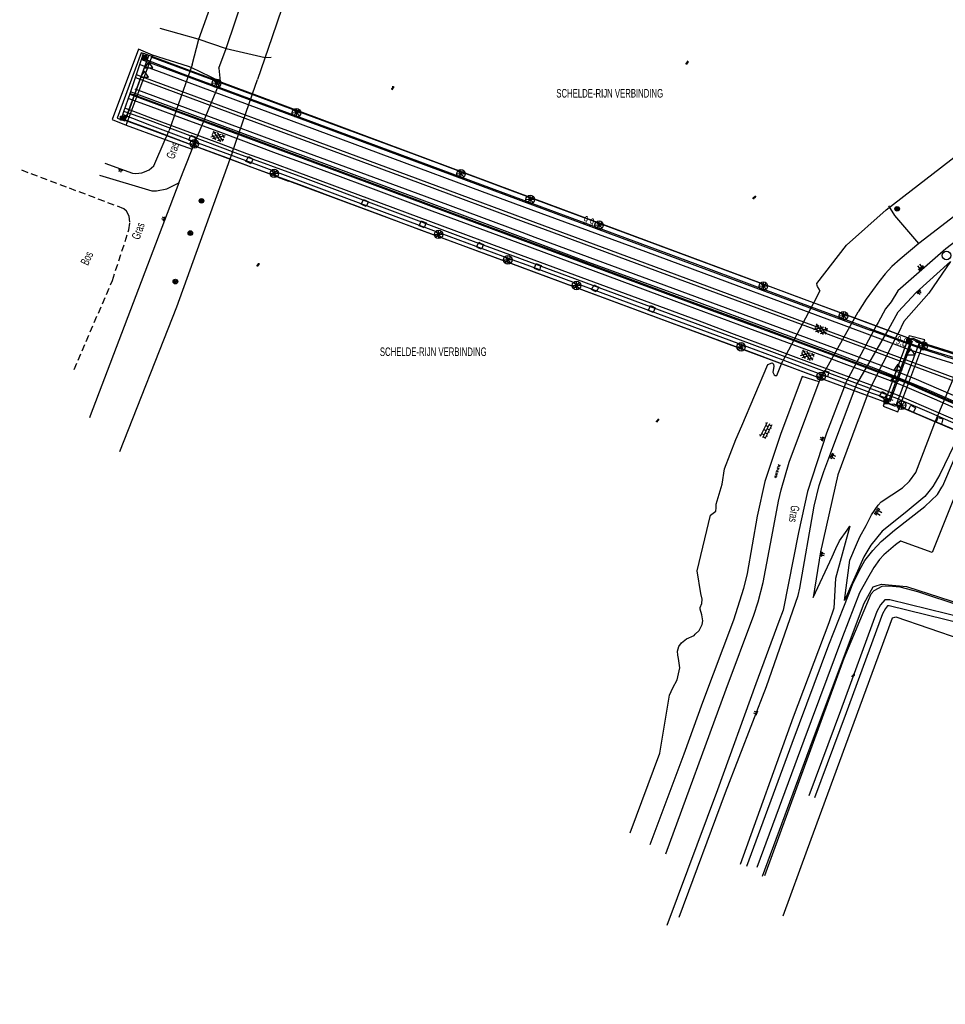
# Model space of a CAD drawing. Header units: metres. Extents: x 74699 to 149952, y 394498 to 789673.
# Tile 1 of 22: x 74757 to 75029, y 394625 to 394914. Entities that reach past the tile are written whole.
import ezdxf

# ---------------------------------------------------------------- set-up
doc = ezdxf.new("R2010")
doc.units = ezdxf.units.M
doc.linetypes.add('Houtwal', pattern=[3, 2, -1])
doc.layers.get('0').update_dxf_attribs({"linetype": 'CONTINUOUS'})
for name, color, linetype in [('4401', 7, 'CONTINUOUS'), ('4403', 7, 'CONTINUOUS'), ('4504', 7, 'CONTINUOUS'), ('4601', 172, 'CONTINUOUS'), ('4602', 7, 'CONTINUOUS'), ('B-AF-HOUT-GD', 74, 'Houtwal'), ('B-AF-RAST-GD', 47, 'Raster'), ('B-BP-BOOM-GD', 74, 'CONTINUOUS'), ('B-BW-PORT-GD', 8, 'CONTINUOUS'), ('B-BW-WEGW-GD', 8, 'CONTINUOUS'), ('B-GL-RAIL-GD', 232, 'CONTINUOUS'), ('B-KL-WATER-GD', 8, 'CONTINUOUS'), ('B-KW-CONT-GD', 134, 'CONTINUOUS'), ('B-KW-DIVR-GD', 134, 'CONTINUOUS'), ('B-KW-LEUNING-GD', 134, 'CONTINUOUS'), ('B-KW-PIJLER-GD', 134, 'CONTINUOUS'), ('B-MK-ASSTRP-GD', 121, 'CONTINUOUS'), ('B-MK-STRP-GD', 121, 'CONTINUOUS'), ('B-OB-ONZL-GD', 153, 'CONTINUOUS'), ('B-OV-PAAL-GD', 63, 'CONTINUOUS'), ('B-TE-OND-GD', 8, 'CONTINUOUS'), ('B-TR-SLOO-GD', 142, 'CONTINUOUS'), ('B-TR-TALB-GD', 72, 'CONTINUOUS'), ('B-TR-TALO-GD', 72, 'CONTINUOUS'), ('B-VH-MATE-GD', 13, 'CONTINUOUS'), ('B-VH-OVRG-GD', 13, 'CONTINUOUS'), ('B-WT-KOLK-GD', 213, 'CONTINUOUS'), ('B-WT-WLIJN-GD', 134, 'CONTINUOUS'), ('L-AR-BLOCKS-GD', 8, 'CONTINUOUS'), ('L-AR-SYMB-GD', 8, 'CONTINUOUS')]:
    doc.layers.add(name, color=color, linetype=linetype)
doc.linetypes.add('Raster', pattern='A,4,-1,[1,dgnlstyle.shx,S=0.004,R=0,X=0,Y=0],-1', length=6)

# ---------------------------------------------------------------- blocks, each defined once
blk = doc.blocks.new('WATER', base_point=(74757.21488, 394499.617761))
at = {"layer": '4601'}
for points in [[(74756.71488, 394499.767761, 0), (74756.77738, 394499.830261, 0), (74756.90238, 394499.892761, 0), (74757.02738, 394499.892761, 0), (74757.15238, 394499.830261, 0), (74757.21488, 394499.767761, 0), (74757.27738, 394499.705261, 0), (74757.40238, 394499.642761, 0), (74757.52738, 394499.642761, 0), (74757.65238, 394499.705261, 0), (74757.71488, 394499.767761, 0)], [(74756.71488, 394499.467761, 0), (74756.77738, 394499.530261, 0), (74756.90238, 394499.592761, 0), (74757.02738, 394499.592761, 0), (74757.15238, 394499.530261, 0), (74757.21488, 394499.467761, 0), (74757.27738, 394499.405261, 0), (74757.40238, 394499.342761, 0), (74757.52738, 394499.342761, 0), (74757.65238, 394499.405261, 0), (74757.71488, 394499.467761, 0)]]:
    blk.add_polyline3d(points, dxfattribs=at)
blk = doc.blocks.new('2901')
for radius in [0.27, 0.18, 0.09]:
    blk.add_circle((0, 0), radius)
blk = doc.blocks.new('TALUD', base_point=(74815.635627, 394500.906339))
at = {"layer": '4602'}
for points in [[(74815.135627, 394501.406339, 0), (74815.635627, 394501.406339, 0)], [(74815.135627, 394501.156339, 0), (74816.135627, 394501.156339, 0)], [(74815.135627, 394500.906339, 0), (74815.635627, 394500.906339, 0)], [(74815.135627, 394500.656339, 0), (74816.135627, 394500.656339, 0)], [(74815.135627, 394500.406339, 0), (74815.635627, 394500.406339, 0)]]:
    blk.add_polyline3d(points, dxfattribs=at)
blk = doc.blocks.new('4409')
for p, q in [((-2, -0.28), (-1.43, 0.29)), ((-1.44, -0.28), (-2, 0.29)), ((-1.14, -0.28), (-0.57, 0.28)), ((-1.14, 0.28), (-0.58, -0.28)), ((-0.29, -0.28), (0.28, 0.29)), ((-0.28, 0.28), (0.28, -0.28)), ((0.56, -0.28), (1.13, 0.29)), ((0.56, 0.29), (1.14, -0.28)), ((1.43, -0.28), (1.99, 0.29)), ((1.43, 0.29), (2, -0.28))]:
    blk.add_line(p, q)
blk = doc.blocks.new('3203', base_point=(74757.21488, 394499.617761))
blk.add_circle((74757.21488, 394499.617761), 0.5)
blk = doc.blocks.new('2301')
at = {"flags": 128}
blk.add_lwpolyline([(-0.5, -0.27), (0.5, -0.27), (0, 0.43), (-0.5, -0.27)], dxfattribs=at)
blk = doc.blocks.new('2302')
for p, q in [((-0.24, 0.15), (0.26, 0.15)), ((-0.24, 0.05), (0.26, 0.05)), ((-0.24, -0.05), (0.26, -0.05)), ((-0.24, -0.15), (0.26, -0.15))]:
    blk.add_line(p, q)
at = {"flags": 128}
blk.add_lwpolyline([(-0.24, 0.25), (0.26, 0.25), (0.26, 0.15), (0.26, 0.05), (0.26, -0.05), (0.26, -0.15), (0.26, -0.25), (-0.24, -0.25), (-0.24, -0.15), (-0.24, -0.05), (-0.24, 0.05), (-0.24, 0.15)], close=True, dxfattribs=at)
blk = doc.blocks.new('3602')
at = {"flags": 128}
blk.add_lwpolyline([(-0.31, 0), (-0.31, 0.31), (0, 0.31), (0.31, 0.31), (0.31, 0), (0.31, -0.31), (0, -0.31), (-0.31, -0.31)], close=True, dxfattribs=at)
blk = doc.blocks.new('2701')
at = {"lineweight": 0}
for q in [(-0.35, 0.35), (0, 0.5), (0.35, 0.35), (-0.5, 0), (-0.35, -0.36), (0.5, 0), (0, -0.5), (0.35, -0.36)]:
    blk.add_line((0, 0), q, dxfattribs=at)
blk = doc.blocks.new('GV4', base_point=(74757.21488, 394499.617761))
at = {"layer": '4401'}
for points in [[(74757.21488, 394499.649011, 0), (74757.30863, 394499.711511, 0)], [(74757.21488, 394499.555261, 0), (74757.46488, 394499.711511, 0)], [(74757.21488, 394499.711511, 0), (74757.52738, 394499.524011, 0)], [(74757.21488, 394499.617761, 0), (74757.37113, 394499.524011, 0)], [(74757.27738, 394499.524011, 0), (74757.58988, 394499.711511, 0)], [(74757.33988, 394499.711511, 0), (74757.58988, 394499.555261, 0)], [(74757.43363, 394499.524011, 0), (74757.58988, 394499.617761, 0)], [(74757.49613, 394499.711511, 0), (74757.58988, 394499.649011, 0)]]:
    blk.add_polyline3d(points, dxfattribs=at)
blk = doc.blocks.new('OV4', base_point=(74757.21488, 394497.932067))
at = {"layer": '4403'}
for points in [[(74757.21488, 394497.994567, 0), (74757.65238, 394497.994567, 0)], [(74757.21488, 394497.932067, 0), (74757.65238, 394497.932067, 0)], [(74757.21488, 394497.869567, 0), (74757.65238, 394497.869567, 0)], [(74757.24613, 394497.994567, 0), (74757.24613, 394497.932067, 0)], [(74757.24613, 394497.869567, 0), (74757.24613, 394497.838317, 0)], [(74757.30863, 394498.025817, 0), (74757.30863, 394497.994567, 0)], [(74757.30863, 394497.932067, 0), (74757.30863, 394497.869567, 0)], [(74757.37113, 394497.994567, 0), (74757.37113, 394497.932067, 0)], [(74757.43363, 394498.025817, 0), (74757.43363, 394497.994567, 0)], [(74757.43363, 394497.932067, 0), (74757.43363, 394497.869567, 0)], [(74757.49613, 394497.994567, 0), (74757.49613, 394497.932067, 0)], [(74757.55863, 394498.025817, 0), (74757.55863, 394497.994567, 0)], [(74757.55863, 394497.932067, 0), (74757.55863, 394497.869567, 0)], [(74757.62113, 394497.994567, 0), (74757.62113, 394497.932067, 0)], [(74757.62113, 394497.869567, 0), (74757.62113, 394497.838317, 0)]]:
    blk.add_polyline3d(points, dxfattribs=at)

msp = doc.modelspace()

# ---------------------------------------------------------------- linework, layer by layer
at = {"linetype": 'ByBlock', "lineweight": 25}
for centre in [(74814.938426, 394895.345517), (74838.384285, 394886.670806), (74808.440189, 394877.593551), (74831.882536, 394868.9496), (74886.636481, 394868.832626), (74906.910255, 394861.277737), (74927.130386, 394853.793629), (74880.082577, 394851.073795), (74900.404409, 394843.60347), (74920.53923, 394836.06758), (74975.313291, 394835.887649), (74998.799384, 394827.208467), (74968.765348, 394818.138503), (75022.229225, 394818.377667), (74992.24548, 394809.482791), (75015.82247, 394801.032715)]:
    msp.add_circle(centre, 1.253299, dxfattribs=at)
at = {"layer": 'B-AF-HOUT-GD'}
msp.add_lwpolyline([(74773.174023, 394811.455479), (74784.417695, 394837.595469), (74789.243808, 394852.425104), (74789.564928, 394854.690826), (74789.353332, 394856.364971), (74788.517377, 394857.900536), (74787.769711, 394858.605733), (74757.21488, 394870.069197)], dxfattribs=at)
at = {"layer": 'B-AF-RAST-GD'}
for points in [[(75112.32259, 394919.987714), (75078.812859, 394893.555662), (75044.560677, 394866.60952), (75020.952767, 394848.432711), (75015.420711, 394843.763432), (75012.955314, 394841.657153), (75011.078885, 394839.537462), (75009.201339, 394837.173766), (75005.436188, 394832.118547), (75003.101549, 394828.413001)], [(74798.296636, 394911.553657), (74809.426313, 394908.360338), (74817.759415, 394905.539176), (74829.241505, 394902.903905), (74831.006175, 394903.046957)], [(75020.952767, 394848.432711), (75013.850501, 394856.651446), (75012.132397, 394859.468883)], [(74992.202094, 394808.840325), (75002.103543, 394826.620763)], [(75002.103543, 394826.620763), (75003.101549, 394828.413001)], [(74946.682772, 394669.503292), (74964.39988, 394717.805034), (74972.535542, 394739.498517), (74973.814434, 394743.419012), (74975.217378, 394749.060964), (74978.12981, 394763.972184), (74979.759625, 394772.914743), (74980.544916, 394776.172882), (74982.892594, 394784.35958), (74991.656712, 394807.861319)], [(74975.046015, 394663.026875), (74989.678955, 394702.693766), (75004.886335, 394743.038287), (75007.559231, 394747.773131), (75008.121005, 394748.00708), (75009.92032, 394748.547247), (75017.33402, 394747.859558), (75046.653545, 394738.374224), (75060.555211, 394778.197577)]]:
    msp.add_lwpolyline(points, dxfattribs=at)
at = {"layer": 'B-BW-PORT-GD'}
for points in [[(74794.791883, 394902.846163), (74790.861757, 394891.930676), (74788.416049, 394885.137996)], [(75018.947816, 394819.825834), (75012.377149, 394802.036828)]]:
    msp.add_lwpolyline(points, dxfattribs=at)
at = {"layer": 'B-GL-RAIL-GD'}
for points in [[(74907.700159, 394860.05848), (74844.441435, 394883.491045), (74805.147072, 394898.01558), (74793.08272, 394902.675545)], [(74789.589275, 394892.395558), (74790.847796, 394891.935776), (74790.861757, 394891.930676), (74791.670885, 394891.635073), (74792.041501, 394891.499674)], [(74792.041501, 394891.499674), (74805.301672, 394886.568135), (74818.39942, 394881.790823), (74835.335335, 394875.436222), (74859.760573, 394866.365886), (74890.51061, 394854.952341), (74903.975892, 394849.972456)], [(74967.971689, 394819.118029), (74941.745645, 394828.76206), (74906.052893, 394842.036015), (74901.646216, 394843.663251), (74877.929559, 394852.421006), (74849.769717, 394862.837291), (74827.309197, 394871.243781), (74804.76672, 394879.567569), (74795.386067, 394883.050716), (74787.614739, 394886.146805)], [(75087.878228, 394797.50118), (75085.169322, 394798.332399), (75071.805588, 394802.369869), (75060.289598, 394805.866426), (75047.585613, 394809.869996), (75034.180528, 394813.980481), (75021.224341, 394817.991873), (75013.372547, 394820.877483), (75002.123287, 394825.021496), (74989.113829, 394829.872942), (74972.072116, 394836.184701), (74955.326936, 394842.416367), (74907.700159, 394860.05848)], [(74903.975892, 394849.972456), (74921.566492, 394843.466899), (74953.4289, 394831.602967), (74968.408665, 394826.105928), (74989.113456, 394818.396813), (75009.683764, 394810.785672), (75016.293919, 394808.214104), (75022.477901, 394805.648124), (75028.002507, 394803.203589), (75040.819368, 394797.631299), (75053.135923, 394792.282155), (75069.563708, 394784.99884), (75081.410536, 394779.98384)], [(75013.430661, 394802.382535), (75007.326028, 394804.46907), (74996.090925, 394808.692059), (74988.581857, 394811.416736), (74981.114513, 394814.201763), (74967.971689, 394819.118029)]]:
    msp.add_lwpolyline(points, dxfattribs=at)
at = {"layer": 'B-KW-CONT-GD'}
for points in [[(74784.36405, 394884.731939), (74788.474163, 394883.051088), (74791.670885, 394891.635073), (74796.140066, 394903.635925), (74792.047834, 394905.336148)], [(74785.768857, 394885.164818), (74788.031971, 394884.341156), (74790.847796, 394891.935776), (74795.134982, 394903.498834), (74792.872986, 394904.313183)], [(75010.496995, 394800.708017), (75014.711043, 394799.037969), (75022.648892, 394820.212146), (75018.102175, 394821.321165)], [(75018.957874, 394820.721021), (75021.197891, 394819.780013), (75014.100841, 394800.595885), (75011.81612, 394801.464996)]]:
    msp.add_lwpolyline(points, close=True, dxfattribs=at)
at = {"layer": 'B-KW-DIVR-GD'}
msp.add_lwpolyline([(75079.214072, 394773.416912), (75013.44668, 394801.33461), (75012.927747, 394801.20497), (75003.791845, 394804.549908), (74953.984341, 394822.988605), (74901.224398, 394842.520887), (74891.527614, 394846.110737), (74794.330692, 394882.181233), (74787.041417, 394884.794152), (74787.772319, 394887.078127), (74789.589275, 394892.395558), (74792.970589, 394902.292213), (74793.514481, 394904.154113), (74839.267006, 394887.189513), (74908.244476, 394861.532592), (75020.177907, 394819.897732), (75088.431186, 394798.481411)], dxfattribs=at)
at = {"layer": 'B-KW-LEUNING-GD'}
for points in [[(74795.666581, 394903.102091), (74824.995047, 394892.285711), (74839.762097, 394886.748812), (74872.87434, 394874.544015), (74908.205968, 394861.428307), (74944.235629, 394848.053476), (74974.246195, 394836.862331)], [(74787.120393, 394885.041884), (74796.926102, 394881.416058), (74806.879705, 394877.623713), (74817.554152, 394873.686454), (74825.285247, 394870.803079), (74840.040377, 394865.36192), (74853.109068, 394860.468379), (74863.285071, 394856.701365), (74874.174467, 394852.644524), (74901.257461, 394842.610428), (74923.36916, 394834.418169), (74947.26876, 394825.589976), (74970.964587, 394816.811701), (74988.323695, 394810.340872), (75005.029759, 394804.118892), (75012.978783, 394801.254889), (75013.550988, 394801.441154), (75019.101671, 394799.071869), (75026.202446, 394796.039483), (75035.096949, 394792.332074)], [(75093.81125, 394796.38966), (75086.763746, 394798.584974), (75073.035306, 394802.86794), (75060.894212, 394806.75081), (75037.382043, 394814.043066), (75020.198396, 394819.469324), (75019.781536, 394819.980433), (75005.941337, 394825.129157), (74984.407669, 394833.069613), (74974.246195, 394836.862331)]]:
    msp.add_lwpolyline(points, dxfattribs=at)
at = {"layer": 'B-KW-PIJLER-GD'}
for points in [[(74792.970589, 394902.292213), (74845.796323, 394882.692715), (74907.589272, 394859.758176)], [(74789.589275, 394892.395558), (74789.502716, 394892.141914), (74812.165147, 394883.733562), (74854.782468, 394867.977074), (74887.899181, 394855.604267), (74903.865671, 394849.673957)], [(74789.748585, 394892.862385), (74789.589275, 394892.395558)], [(74904.123389, 394850.371906), (74892.093858, 394854.891619), (74861.087149, 394866.368121), (74842.173105, 394873.363098), (74826.053774, 394879.356718), (74789.748585, 394892.862385)], [(74902.027198, 394844.695023), (74887.376895, 394850.102758), (74840.226641, 394867.734557), (74820.460251, 394874.996638), (74794.765806, 394884.604907), (74787.772319, 394887.078127)], [(74907.589272, 394859.758176), (74973.09508, 394835.445604), (75006.62083, 394823.041877)], [(74903.865671, 394849.673957), (74960.252142, 394828.730768), (74979.945889, 394821.50743), (74998.165539, 394814.776948), (75010.811782, 394810.027948), (75017.766154, 394807.35766), (75022.724888, 394805.167189), (75039.155653, 394798.012769), (75050.791225, 394792.894965), (75072.245917, 394783.531076), (75081.297255, 394779.676145)], [(75081.547967, 394780.357128), (75074.582792, 394783.270678), (75065.086281, 394787.49702), (75055.699668, 394791.598192), (75048.340357, 394794.65442), (75038.251153, 394799.090496), (75023.069477, 394805.75951), (75010.884053, 394810.69403), (74998.671433, 394815.396836), (74975.247181, 394824.037275), (74957.349396, 394830.715975), (74921.98596, 394843.660614), (74904.123389, 394850.371906)], [(75015.230721, 394802.708125), (74971.216416, 394819.091952), (74929.753563, 394834.460637), (74902.027198, 394844.695023)], [(75028.483814, 394815.424776), (75022.021181, 394817.414453), (75006.62083, 394823.041877)], [(75028.483814, 394815.424776), (75040.887913, 394811.633921), (75087.738654, 394797.148129)], [(75015.230721, 394802.708125), (75024.609885, 394798.644578), (75044.426939, 394789.978063), (75077.426306, 394775.621539), (75079.50837, 394774.824327)]]:
    msp.add_lwpolyline(points, dxfattribs=at)
at = {"layer": 'B-MK-ASSTRP-GD'}
for points in [[(74905.978191, 394855.395064), (74882.735184, 394863.98319), (74835.834896, 394881.406373), (74791.450298, 394897.841608)], [(74791.166058, 394897.010869), (74823.222554, 394885.164818), (74874.644598, 394866.094685), (74905.685856, 394854.603363)], [(74905.685856, 394854.603363), (74910.541496, 394852.805829), (74950.371927, 394838.017171), (74990.1245, 394823.358527), (75024.268276, 394810.704833), (75062.523282, 394796.51632), (75084.503612, 394788.37358)], [(75084.809458, 394789.203203), (75061.491004, 394797.848856), (75024.387485, 394811.588099), (74990.650511, 394824.083468), (74940.521142, 394842.631689), (74905.978191, 394855.395064)]]:
    msp.add_lwpolyline(points, dxfattribs=at)
at = {"layer": 'B-MK-STRP-GD'}
for points in [[(74792.479968, 394900.856486), (74797.371274, 394899.060151), (74840.219563, 394883.182591), (74892.813957, 394863.663933), (74907.091564, 394858.410288)], [(74904.576873, 394851.600027), (74875.909334, 394862.228951), (74834.306782, 394877.619615), (74791.118747, 394893.653637)], [(74903.453971, 394848.558995), (74878.205603, 394857.902771), (74858.666083, 394865.162989), (74851.263186, 394867.899588), (74841.712287, 394871.431535), (74832.561856, 394874.811119), (74816.236144, 394880.883714), (74806.085473, 394884.612358), (74795.000127, 394888.715765), (74789.072445, 394890.883884)], [(74788.113928, 394888.077623), (74790.602422, 394887.17573), (74796.185142, 394885.079881), (74807.010463, 394881.040549), (74816.350138, 394877.615517), (74823.760113, 394874.823785), (74831.16301, 394872.126675), (74838.541692, 394869.361392), (74898.984528, 394846.965319), (74902.399866, 394845.704277)], [(74907.091564, 394858.410288), (74940.769619, 394846.017977), (75004.936999, 394822.201079), (75018.315262, 394817.257619), (75045.256934, 394808.790406), (75063.907972, 394803.108594), (75076.643978, 394799.230481), (75087.229792, 394795.768145)], [(75082.035564, 394781.679059), (75067.85492, 394787.838244), (75051.858521, 394794.842174), (75019.546843, 394808.874598), (75010.626263, 394812.337628), (75001.99551, 394815.562239), (74966.809398, 394828.557914), (74908.380082, 394850.18993), (74904.576873, 394851.600027)], [(75080.892688, 394778.57942), (75077.54626, 394780.104926), (75068.812689, 394783.899507), (75058.45303, 394788.451066), (75048.512837, 394792.786932), (75036.400801, 394798.014259), (75025.551638, 394802.751338), (75018.187484, 394805.915227), (75015.623367, 394806.950858), (75014.192483, 394807.532748), (75011.826179, 394808.434269), (75007.874018, 394809.879681), (75000.545254, 394812.58685), (74993.086851, 394815.373739), (74985.891453, 394817.984423), (74971.081561, 394823.500088), (74952.617905, 394830.36468), (74903.453971, 394848.558995)], [(74902.399866, 394845.704277), (74956.047034, 394825.896194), (74965.929857, 394822.14818), (74978.614843, 394817.436805), (74987.961224, 394813.965952), (74998.807407, 394809.952697), (75009.44013, 394806.001654), (75015.079475, 394803.848064), (75018.685556, 394802.261463), (75022.2406, 394800.732976), (75025.869033, 394799.157923), (75033.112487, 394795.99776)]]:
    msp.add_lwpolyline(points, dxfattribs=at)
at = {"layer": 'B-OB-ONZL-GD'}
for points in [[(74832.913151, 394867.86308), (74836.009613, 394866.713828)], [(75011.881685, 394822.983762), (75011.978543, 394823.150655)], [(75014.791882, 394821.901193), (75014.840311, 394821.996933)], [(74991.656712, 394807.861319), (74992.202094, 394808.840325)]]:
    msp.add_lwpolyline(points, dxfattribs=at)
at = {"layer": 'B-TR-SLOO-GD'}
for points in [[(74975.776544, 394663.172906), (74998.98175, 394726.843705), (75006.908423, 394745.768925), (75007.783866, 394746.714404), (75010.165444, 394747.957161), (75012.118241, 394748.042097), (75015.355891, 394747.762701), (75020.546711, 394746.450281), (75046.502298, 394737.863114), (75052.33783, 394735.932565), (75053.090847, 394735.683447), (75070.541597, 394729.026353), (75110.842532, 394712.012952), (75146.024546, 394700.415751), (75177.138916, 394690.222612), (75215.94601, 394677.516764), (75250.869489, 394665.073549), (75295.940659, 394650.020024), (75327.414147, 394638.605734), (75333.586208, 394636.268115)], [(75045.344851, 394734.505883), (75034.687168, 394738.544097), (75012.368953, 394743.984139), (75010.914973, 394743.967002), (75009.668118, 394742.467946), (75008.588156, 394740.591144), (74997.901043, 394711.463844), (74988.672009, 394686.58114)], [(75044.725335, 394732.815718), (75034.152961, 394736.821523), (75012.163317, 394742.181471), (75011.767319, 394742.177), (75011.150783, 394741.43604), (75010.225049, 394739.826715), (74999.589717, 394710.840976), (74990.359566, 394685.954919)], [(75345.104805, 394625.440558), (75274.507201, 394649.072682), (75196.918717, 394675.916752), (75164.680055, 394687.12019), (75114.236272, 394704.173451), (75084.867946, 394714.415392), (75049.181059, 394726.890978), (75043.346605, 394728.930613), (75014.291948, 394738.869688), (75013.743958, 394738.829455), (75013.057644, 394738.576421), (74988.185486, 394670.82726), (74981.056026, 394651.237449)]]:
    msp.add_lwpolyline(points, dxfattribs=at)
at = {"layer": 'B-TR-TALB-GD'}
for points in [[(74807.780853, 394900.783098), (74809.782079, 394908.307812), (74817.040062, 394928.796163), (74826.50975, 394957.038707), (74830.163887, 394969.034141)], [(75120.291358, 394917.498475), (75100.540987, 394902.354053), (75077.249727, 394884.206673), (75053.416065, 394865.586927), (75028.800836, 394846.88746), (75014.786667, 394834.491557), (75012.751541, 394831.344431), (75011.094904, 394829.284718), (75008.942431, 394825.282267)], [(74807.780853, 394900.783098), (74807.48581, 394899.943417)], [(74807.48581, 394899.943417), (74807.184434, 394899.085483), (74801.011628, 394881.508446)], [(74799.900746, 394878.916389), (74800.343683, 394879.949784), (74801.011628, 394881.508446)], [(74782.201147, 394871.897942), (74790.333828, 394869.014195), (74791.3255, 394868.959433), (74793.065211, 394869.142717), (74793.775251, 394869.371077), (74795.142805, 394869.996926), (74795.913568, 394870.536348), (74796.573317, 394871.151766), (74799.900746, 394878.916389)], [(74803.926295, 394866.173288), (74777.885771, 394797.889834), (74777.65294, 394797.307572)], [(75011.978543, 394823.150655), (75014.810881, 394828.363827), (75020.154438, 394834.038189), (75030.169508, 394843.173346)], [(75008.406362, 394824.276438), (74999.43549, 394807.439616)], [(75002.597517, 394806.993326), (75011.881685, 394822.983762)], [(75008.942431, 394825.282267), (75008.406362, 394824.276438)], [(75025.717041, 394796.126282), (75033.930189, 394815.582728)], [(74999.004474, 394806.322029), (74993.78944, 394792.802205), (74988.250679, 394775.694927), (74985.635898, 394763.702845), (74981.078005, 394740.906676), (74979.885167, 394737.671262), (74973.099178, 394719.36891), (74961.88978, 394688.294401), (74947.016558, 394648.533633)], [(74999.43549, 394807.439616), (74999.004474, 394806.322029)], [(75001.938886, 394805.235734), (75002.597517, 394806.993326)], [(74950.646853, 394650.955444), (74964.182323, 394687.538167), (74976.216874, 394718.61901), (74985.548353, 394745.286873), (74985.970056, 394747.432267), (74990.210182, 394771.403765), (74991.66826, 394777.470028), (74993.053323, 394781.598022), (74994.539341, 394785.497656), (75001.938886, 394805.235734)], [(74999.119213, 394743.781483), (75000.687188, 394755.620083), (75002.673885, 394760.202935), (75003.582484, 394762.432894), (75005.471206, 394765.800556), (75007.078296, 394768.854177), (75009.02625, 394771.706632), (75009.887165, 394772.674462), (75016.089401, 394776.771536), (75018.210581, 394778.765312), (75019.986427, 394781.313038), (75025.284535, 394795.101827)], [(75025.284535, 394795.101827), (75025.717041, 394796.126282)], [(74989.903218, 394744.646495), (74995.533621, 394756.535014), (74996.593839, 394758.986255), (74997.670075, 394761.26576), (74999.936542, 394764.381593), (75000.716618, 394765.571823)]]:
    msp.add_lwpolyline(points, dxfattribs=at)
at = {"layer": 'B-TR-TALO-GD'}
for points in [[(74780.637643, 394868.37866), (74795.995897, 394863.829708), (74797.37947, 394863.800278), (74800.388387, 394864.465615), (74803.926295, 394866.173288)], [(75030.169508, 394843.173346), (75023.816025, 394833.826592), (75016.514084, 394825.504294), (75014.840311, 394821.996933)], [(75006.162247, 394804.899713), (75014.791882, 394821.901193)], [(75005.763269, 394803.82832), (74997.126556, 394780.640623), (74992.026261, 394758.024013), (74989.903218, 394744.646495)], [(75006.162247, 394804.899713), (75005.763269, 394803.82832)], [(75032.523146, 394791.997915), (75027.069321, 394780.735245), (75025.057665, 394777.221924), (75022.68391, 394774.212262), (75016.857928, 394769.482633), (75010.186678, 394764.052278), (75006.802997, 394760.000279), (75004.798046, 394756.603187), (74999.119213, 394743.781483)], [(75000.716618, 394765.571823), (74996.483943, 394750.220647), (74996.005243, 394741.580954), (74994.532636, 394737.225717), (74984.032905, 394709.554261), (74968.47423, 394666.42881)]]:
    msp.add_lwpolyline(points, dxfattribs=at)
at = {"layer": 'B-VH-MATE-GD'}
msp.add_lwpolyline([(74991.656712, 394807.861319), (74986.701331, 394809.455371), (74980.362004, 394792.460224), (74975.750467, 394778.701982), (74973.488471, 394768.486863), (74970.583117, 394751.689157), (74969.520664, 394747.272452), (74966.593331, 394738.034478), (74957.471958, 394713.897204), (74952.009565, 394698.766565), (74942.061177, 394672.223127)], dxfattribs=at)
at = {"layer": 'B-VH-OVRG-GD'}
for points in [[(74815.635627, 394899.75827), (74817.759415, 394905.539176), (74823.244533, 394921.852222), (74832.142016, 394948.711193), (74836.207425, 394961.355573)], [(74788.474163, 394883.051088), (74799.093848, 394879.208079), (74799.900746, 394878.916389), (74807.806185, 394876.059836), (74816.008901, 394895.902967), (74807.48581, 394899.943417), (74806.706106, 394900.312966), (74796.140066, 394903.635925)], [(74815.635627, 394899.75827), (74816.008901, 394895.902967)], [(74803.926295, 394866.173288), (74807.806185, 394876.059836)], [(74970.470613, 394665.909877), (74983.799329, 394701.931944), (74994.522205, 394730.754888), (75000.344461, 394745.672068), (75001.472852, 394748.510739), (75003.488234, 394752.649536), (75005.117303, 394755.507579), (75007.421768, 394758.414423), (75009.842089, 394761.061987), (75013.735762, 394764.377123), (75022.673479, 394771.322927), (75026.340655, 394774.880579), (75027.683249, 394777.011445), (75027.901551, 394777.398875), (75034.464395, 394792.682624)], [(75038.049615, 394790.891132), (75024.786091, 394757.856002), (75015.669933, 394761.198333), (75015.495962, 394761.164433), (75014.054275, 394760.112038), (75010.692945, 394757.194391), (75009.344018, 394755.782133), (75007.730967, 394753.479531), (75005.834794, 394750.209844), (75003.497174, 394746.071419), (74998.568615, 394733.099958), (74987.176305, 394702.735489), (74973.356223, 394665.573111)]]:
    msp.add_lwpolyline(points, dxfattribs=at)
at = {"layer": 'B-WT-WLIJN-GD'}
for points in [[(74847.84784, 394953.048176), (74843.336886, 394944.607413), (74831.139168, 394908.70977), (74826.935178, 394896.492681)], [(74999.664223, 394847.901112), (75011.315441, 394858.255184), (75032.460189, 394874.53582), (75058.077148, 394894.758931), (75089.927262, 394920.162803), (75104.909262, 394931.407592)], [(74825.494608, 394892.296141), (74826.935178, 394896.492681)], [(74819.543829, 394874.961248), (74825.494608, 394892.296141)], [(74819.543829, 394874.961248), (74818.863591, 394873.076996)], [(74818.863591, 394873.076996), (74803.210667, 394829.729518), (74786.527326, 394787.356949)], [(74991.903699, 394834.526202), (74991.690239, 394835.001922), (74991.239852, 394835.774174), (74991.099036, 394836.116528), (74990.958592, 394836.659676), (74999.664223, 394847.901112)], [(74991.903699, 394834.526202), (74990.078679, 394831.093719)], [(74990.078679, 394831.093719), (74981.000519, 394814.019969)], [(74980.636185, 394813.122174), (74981.000519, 394814.019969)], [(74936.254567, 394675.740918), (74944.995588, 394699.061235), (74947.750813, 394716.066068), (74948.778993, 394718.14776), (74950.032926, 394720.568081), (74950.794747, 394724.04862), (74950.463942, 394726.759141), (74950.185663, 394727.725854), (74950.148037, 394728.935829), (74950.519449, 394730.263149), (74951.347953, 394731.412029), (74952.794483, 394732.566124), (74955.032638, 394733.482173), (74955.359346, 394733.866995), (74956.44713, 394735.023325), (74957.390747, 394736.763036), (74957.520759, 394737.828469), (74957.235029, 394739.60208), (74956.824502, 394741.209542), (74956.818542, 394741.757533), (74957.292026, 394742.893746), (74957.397825, 394744.162953), (74956.969789, 394745.797237), (74955.922982, 394752.510211), (74959.827086, 394768.821394), (74961.414433, 394769.940844), (74961.469194, 394770.938849), (74961.514643, 394772.017693), (74963.222688, 394777.890613), (74963.967374, 394782.317748), (74967.244139, 394791.002145), (74968.967086, 394794.929719), (74976.676574, 394812.958634), (74977.851158, 394813.398218), (74978.325015, 394812.994024), (74978.366739, 394812.312668), (74978.074676, 394810.711166), (74978.473654, 394809.934443), (74978.783971, 394809.720611), (74979.245907, 394809.69826), (74980.636185, 394813.122174)]]:
    msp.add_lwpolyline(points, dxfattribs=at)

# ---------------------------------------------------------------- block references
at = {"layer": 'B-BP-BOOM-GD', "xscale": 2.5, "yscale": 2.5, "zscale": 2.5}
for p in [(74810.53794, 394860.912806), (75014.560914, 394858.557677), (74807.268253, 394851.453921), (74802.889919, 394837.237468)]:
    msp.add_blockref('2901', p, dxfattribs=at)
at = {"layer": 'B-BW-WEGW-GD', "xscale": 2.5, "yscale": 2.5, "zscale": 2.5}
for name, p in [('2302', (74793.792015, 394902.846163)), ('2301', (74795.044085, 394900.571874)), ('2301', (74793.784937, 394897.783866)), ('2302', (74787.416181, 394885.137996)), ('2302', (75017.947948, 394819.825834)), ('2301', (75018.552935, 394816.433957)), ('2301', (75014.785415, 394811.95066)), ('2301', (75013.825595, 394808.855138)), ('2302', (75011.376909, 394802.036828))]:
    msp.add_blockref(name, p, dxfattribs=at)
at = {"layer": 'B-KL-WATER-GD', "xscale": 2.5, "yscale": 2.5, "zscale": 2.5}
msp.add_blockref('3203', (75029.041863, 394844.900018), dxfattribs=at)
at = {"layer": 'B-OV-PAAL-GD', "xscale": 2.5, "yscale": 2.5, "zscale": 2.5}
for p in [(74814.936018, 394895.352742), (74838.381877, 394886.678031), (74808.442837, 394877.605832), (74831.880128, 394868.956825), (74886.634073, 394868.839851), (74906.907847, 394861.284962), (74927.127978, 394853.800854), (74880.080169, 394851.08102), (74900.402001, 394843.610695), (74920.536822, 394836.074805), (74975.310883, 394835.894874), (74998.796976, 394827.215692), (74968.76294, 394818.145728), (75022.226817, 394818.384892), (74992.243072, 394809.490016), (75015.820062, 394801.03994)]:
    msp.add_blockref('2701', p, dxfattribs=at)
at = {"layer": 'B-WT-KOLK-GD', "xscale": 2.5, "yscale": 2.5, "zscale": 2.5}
for p, rotation in [((74807.812145, 394879.123887), 156.930317), ((74824.628106, 394872.809893), 152.852749), ((74858.442938, 394860.2579), 154.914756), ((74875.397852, 394854.015058), 158.472082), ((74892.251065, 394847.74912), 154.656875), ((74909.154943, 394841.517082), 161.180334), ((74926.011881, 394835.250026), 151.830816), ((74942.589051, 394829.181155), 156.605255), ((74993.565178, 394810.264131), 164.400495), ((75010.460115, 394803.93002), 151.382728), ((75018.907955, 394799.940979), 153.606802), ((75027.01903, 394796.474969), 341.943058)]:
    msp.add_blockref('3602', p, dxfattribs=dict(at, rotation=rotation))
at = {"layer": 'L-AR-BLOCKS-GD', "yscale": 0.8}
for p, rotation in [((74952.966964, 394901.366851), 74.075772), ((74866.632989, 394893.966934), 74.075772), ((74972.699827, 394861.900008), 58.36220400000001), ((74827.166891, 394842.167145), 69.430417), ((74944.332859, 394796.533084), 69.430417), ((75001.732877, 394721.832817), 63.693426)]:
    msp.add_blockref('WATER', p, dxfattribs=dict(at, rotation=rotation))
at = {"layer": 'L-AR-BLOCKS-GD'}
for p, xscale, yscale, zscale, rotation in [((74786.6875, 394869.782), 1.000466, 1.000466, 1.000466, 250.315358), ((74799.453, 394855.649), 0.9995940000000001, 0.9995940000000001, 0.9995940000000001, 155.280908), ((75021.426281, 394841.478549), 1.524303, 1.524303, 1.524303, 128.756115), ((75021.034802, 394834.021497), 1.000109, 1.000109, 1.000109, 312.868761), ((74992.491948, 394791.123064), 0.9997839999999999, 0.9997839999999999, 0.9997839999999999, 161.82382), ((74995.721094, 394786.062327), 1.410771, 1.410771, 1.410771, 334.769995), ((75009.031661, 394769.670447), 1.817269, 1.817269, 1.817269, 328.04665), ((74992.631883, 394757.340067), 1.117954, 1.117954, 1.117954, 345.579227), ((74973.1205, 394710.8555), 1.000737, 1.000737, 1.000737, 160.442455)]:
    msp.add_blockref('TALUD', p, dxfattribs=dict(at, xscale=xscale, yscale=yscale, zscale=zscale, rotation=rotation))
at = {"layer": 'L-AR-BLOCKS-GD', "rotation": 72.48299899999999}
msp.add_blockref('4409', (74979.446328, 394781.628942), dxfattribs=at)
at = {"layer": 'L-AR-SYMB-GD'}
for name, p, xscale, yscale, zscale, rotation in [('GV4', (74813.562131, 394880.362174), 10, 11.5, 10, 339.066163), ('GV4', (74990.368879, 394823.833129), 10, 11.5, 10, 339.066163), ('GV4', (74986.459932, 394816.249928), 10, 11.5, 10, 339.443955), ('OV4', (74977.121374, 394795.579037), 10.5, 12, 10.5, 243.054252)]:
    msp.add_blockref(name, p, dxfattribs=dict(at, xscale=xscale, yscale=yscale, zscale=zscale, rotation=rotation))

# ---------------------------------------------------------------- texts
at = {"layer": '4504', "width": 0.68}
for s, rotation, p in [('9.9', 338.390548, (74922.14056, 394854.316434)), ('9.8', 341.760318, (75014.044961, 394819.027877))]:
    msp.add_text(s, height=2.5, rotation=rotation, dxfattribs=at).set_placement(p)
at = {"layer": 'B-TE-OND-GD', "width": 0.68}
for p in [(74914.596102, 394891.178182), (74862.848094, 394815.428874)]:
    msp.add_text('SCHELDE-RIJN VERBINDING', height=2.5, dxfattribs=at).set_placement(p)
for s, rotation, p in [('Gras', 70.766477, (74802.485353, 394872.952571)), ('Gras', 70.766477, (74792.315683, 394849.345779)), ('Bos', 65.265736, (74777.223786, 394841.778597)), ('Gras', 261.481826, (74983.471504, 394771.785608))]:
    msp.add_text(s, height=2.5, rotation=rotation, dxfattribs=at).set_placement(p)

doc.saveas('drawing.dxf')
